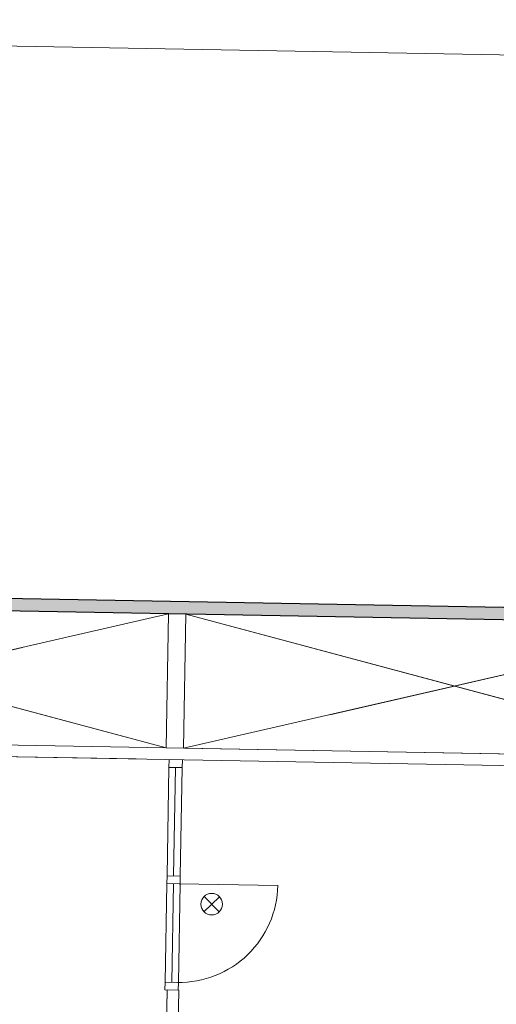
# Model space of a CAD drawing. Header units: millimetres. Extents: x -13022 to 1371524, y -38729 to 632593.
# Tile 137 of 256: x 823698 to 827805, y 14607 to 23094. Entities that reach past the tile are written whole.
import ezdxf

# ---------------------------------------------------------------- set-up
doc = ezdxf.new("R2010")
doc.units = ezdxf.units.MM
doc.header["$LTSCALE"] = 35
doc.set_wipeout_variables(frame=1)
doc.linetypes.add('DASHED', pattern=[200, 100, -100])
doc.layers.add('Al65----_beveiliging-inst', color=92, linetype='Continuous', lineweight=9)
for name, color, linetype in [('LAYER102', 1, 'Continuous'), ('LAYER111', 7, 'Continuous'), ('LAYER28', 7, 'Continuous'), ('LAYER30', 7, 'Continuous'), ('LAYER31', 7, 'Continuous')]:
    doc.layers.add(name, color=color, linetype=linetype)
doc.styles.get("Standard").update_dxf_attribs({"font": 'simplex.shx'})
doc.dimstyles.new('~R----C~', dxfattribs={"dimtxt": 162, "dimasz": 180, "dimexe": 0.18, "dimexo": 0.0625, "dimgap": 16.2, "dimtad": 1, "dimdec": 0, "dimzin": 0, "dimdsep": 46, "dimtxsty": 'Standard', "dimcen": 0.09, "dimse1": 1, "dimse2": 1, "dimclrd": 7, "dimadec": 0, "dimazin": 0, "dimtfac": 1, "dimtdec": 4, "dimtmove": 0, "dimatfit": 3, "dimfxl": 1, "dimtolj": 1, "dimtzin": 0, "dimlwd": 13, "dimarcsym": 0})

# ---------------------------------------------------------------- blocks, each defined once
blk = doc.blocks.new('*D120')
at = {"layer": 'Defpoints', "color": 0, "linetype": 'Continuous', "transparency": 16777216}
for p in [(829762, 22756.4), (829730.9, 21026.1), (815269.4, 18256.7)]:
    blk.add_point(p, dxfattribs=at)
at = {"layer": 'LAYER102', "color": 7, "linetype": 'Continuous', "lineweight": 13, "transparency": 16777216}
blk.add_line((815535, 23012.5), (829582.1, 22759.6), dxfattribs=at)
at = {"layer": 'LAYER102', "color": 7, "linetype": 'Continuous', "transparency": 16777216}
for points in [[(815535.6, 23042.5), (815534.5, 22982.5), (815355.1, 23015.7)], [(829582.6, 22789.6), (829581.5, 22729.6), (829762, 22756.4)]]:
    blk.add_solid(points, dxfattribs=at)
at = {"layer": 'LAYER102', "color": 0, "linetype": 'Continuous', "transparency": 16777216, "insert": (822560.3, 22983.3), "char_height": 162, "attachment_point": 5, "rotation": 358.96863}
blk.add_mtext('\\A1;14409', dxfattribs=at)
blk = doc.blocks.new('*D126')
at = {"layer": 'Defpoints', "color": 0, "linetype": 'Continuous', "transparency": 16777216}
for p in [(811682, 21351), (829730.9, 21026.1), (815269.4, 18256.7)]:
    blk.add_point(p, dxfattribs=at)
at = {"layer": 'LAYER102', "color": 7, "linetype": 'Continuous', "lineweight": 13, "transparency": 16777216}
blk.add_line((811630.7, 18502.2), (811678.8, 21171), dxfattribs=at)
at = {"layer": 'LAYER102', "color": 7, "linetype": 'Continuous', "transparency": 16777216}
for points in [[(811648.8, 21171.6), (811708.8, 21170.5), (811682, 21351)], [(811600.7, 18502.8), (811660.7, 18501.7), (811627.5, 18322.3)]]:
    blk.add_solid(points, dxfattribs=at)
at = {"layer": 'LAYER102', "color": 0, "linetype": 'Continuous', "transparency": 16777216, "insert": (811557.6, 19838.4), "char_height": 162, "attachment_point": 5, "rotation": 88.96863}
blk.add_mtext('\\A1;3029', dxfattribs=at)
blk = doc.blocks.new('Nevenindicator')
at = {"layer": 'Al65----_beveiliging-inst', "color": 92, "ltscale": 0.7}
for p, q in [((159.19, -81.94), (161.37, -79.75)), ((159.19, -79.75), (161.37, -81.94))]:
    blk.add_line(p, q, dxfattribs=at)
blk.add_circle((160.28, -80.84), 1.55, dxfattribs=at)

msp = doc.modelspace()

# ---------------------------------------------------------------- linework, layer by layer
at = {"layer": 'LAYER28', "color": 7, "linetype": 'Continuous', "lineweight": 18}
msp.add_lwpolyline([(824960.674, 16816.909), (824981.279, 17971.843), (825131.129, 17969.145), (825110.649, 16814.17)], close=True, dxfattribs=at)
at = {"layer": 'LAYER30', "color": 7, "linetype": 'Continuous', "lineweight": 18}
for points in [[(824966.51, 15647.986), (824967.716, 15714.975), (825081.697, 15712.923), (825080.491, 15645.934)], [(824966.51, 15647.982), (824967.716, 15714.971), (825081.697, 15712.919), (825080.491, 15645.93)], [(824950.003, 14731.092), (824951.209, 14798.081), (825065.191, 14796.029), (825063.985, 14729.04)]]:
    msp.add_lwpolyline(points, close=True, dxfattribs=at)
for points in [[(824951.209, 14798.081), (824966.51, 15647.986)], [(825008.2, 14797.055), (825023.501, 15646.96)], [(825065.191, 14796.029), (825080.491, 15645.934)]]:
    msp.add_lwpolyline(points, dxfattribs=at)
at = {"layer": 'LAYER31', "color": 7, "linetype": 'Continuous', "lineweight": 18}
msp.add_lwpolyline([(825071.93, 15646.084), (825921.917, 15630.782, -0.41421361), (825056.629, 14796.132)], format="xyb", dxfattribs=at)

# ---------------------------------------------------------------- block references
at = {"layer": 'Al65----_beveiliging-inst', "xscale": 59.99999999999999, "yscale": 59.99999999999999, "zscale": 59.99999999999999, "rotation": 358.9686325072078}
msp.add_blockref('Nevenindicator', (815824.248, 20492.892), dxfattribs=at)

# ---------------------------------------------------------------- dimensions: what is measured, and where the dimension line sits
at = {"layer": 'LAYER102', "color": 7, "linetype": 'Continuous'}
for base, angle, picture, middle in [((829762.049, 22756.385), 358.9686325, '*D120', (822560.309, 22983.252)), ((811682.011, 21351.009), 88.9686325, '*D126', (811557.564, 19838.386))]:
    dim = msp.add_linear_dim(base=base, p1=(815269.395, 18256.701), p2=(829730.899, 21026.08), angle=angle, dimstyle='~R----C~', dxfattribs=at)
    dim.commit()
    dim.dimension.update_dxf_attribs({"geometry": picture, "text_midpoint": middle})

# ---------------------------------------------------------------- next in the draw order: wipeouts: each hides what was drawn before it
at = {"linetype": 'Continuous'}
for points in [[(818367.879, 16835.542), (818269.695, 16937.326), (831801.315, 16693.72), (831699.531, 16595.536)], [(825061.227, 14266.827), (824961.243, 14268.627), (824969.563, 14730.739), (825069.546, 14728.94)]]:
    msp.add_wipeout(points, dxfattribs=at).dxf.layer = 'LAYER111'

# ---------------------------------------------------------------- next in the draw order: hatches: boundary and pattern name
at = {"layer": 'LAYER111', "linetype": 'Continuous', "lineweight": 5}
msp.add_hatch(color=254, dxfattribs=at).paths.add_polyline_path([(815244.145, 16881.886), (815269.395, 18256.701), (829939.518, 17992.599), (829937.538, 17882.617), (815386.155, 18145.065), (815363.688, 16879.734)], flags=0)

# ---------------------------------------------------------------- next in the draw order: linework, layer by layer
at = {"layer": 'LAYER102', "color": 7, "linetype": 'Continuous', "lineweight": 18}
for points in [[(818269.695, 16937.326), (831801.315, 16693.72)], [(831699.531, 16595.536), (818367.879, 16835.542)]]:
    msp.add_lwpolyline(points, dxfattribs=at)
at = {"layer": 'LAYER102', "color": 7, "linetype": 'DASHED', "lineweight": 18}
for points in [[(818269.695, 16937.326), (831801.315, 16693.72)], [(831699.531, 16595.536), (818367.879, 16835.542)]]:
    msp.add_lwpolyline(points, dxfattribs=at)
at = {"layer": 'LAYER102', "color": 7, "linetype": 'Continuous', "lineweight": 18}
msp.add_lwpolyline([(825061.227, 14266.827), (824961.243, 14268.627), (824969.563, 14730.739), (825069.546, 14728.94)], close=True, dxfattribs=at)
at = {"layer": 'LAYER102', "color": 7, "linetype": 'DASHED', "lineweight": 18}
msp.add_lwpolyline([(825061.227, 14266.827), (824961.243, 14268.627), (824969.563, 14730.739), (825069.546, 14728.94)], close=True, dxfattribs=at)
at = {"layer": 'LAYER28', "color": 7, "linetype": 'Continuous', "lineweight": 25}
msp.add_lwpolyline([(815244.145, 16881.886), (815269.395, 18256.701), (829939.518, 17992.599), (829937.538, 17882.617), (815386.155, 18145.065), (815363.688, 16879.734)], close=True, dxfattribs=at)
at = {"layer": 'LAYER28', "color": 7, "linetype": 'Continuous', "lineweight": 18}
for points in [[(820311.302, 16900.572), (824981.279, 17971.843), (824960.674, 16816.909), (820331.782, 18055.546)], [(825110.649, 16814.17), (825131.129, 17969.145), (829759.897, 16730.51), (829780.501, 17885.444)]]:
    msp.add_lwpolyline(points, close=True, dxfattribs=at)
at = {"layer": 'LAYER28', "color": 7, "linetype": 'DASHED', "lineweight": 18}
for points in [[(820311.302, 16900.572), (824981.279, 17971.843), (824960.674, 16816.909), (820331.782, 18055.546)], [(824960.674, 16816.909), (824981.279, 17971.843), (825131.129, 17969.145), (825110.649, 16814.17)], [(825110.649, 16814.17), (825131.129, 17969.145), (829759.897, 16730.51), (829780.501, 17885.444)]]:
    msp.add_lwpolyline(points, close=True, dxfattribs=at)
at = {"layer": 'LAYER30', "color": 7, "linetype": 'Continuous', "lineweight": 18}
for points in [[(824967.716, 15714.971), (824984.538, 16649.414)], [(825024.707, 15713.945), (825041.529, 16648.388)], [(825081.697, 15712.919), (825098.52, 16647.362)]]:
    msp.add_lwpolyline(points, dxfattribs=at)
msp.add_lwpolyline([(824984.538, 16649.414), (824985.744, 16716.403), (825099.726, 16714.351), (825098.52, 16647.362)], close=True, dxfattribs=at)

# ---------------------------------------------------------------- next in the draw order: texts
at = {"layer": 'LAYER102', "color": 7, "linetype": 'Continuous', "lineweight": 0, "char_height": 162, "attachment_point": 7, "rotation": 358.9686325, "line_spacing_factor": 1.333333}
for s, insert in [('\\pi-707.73;{\\fArial|b1|i0|c0|p34;\\H1.2346x;auditorium\\fArial|b0|i0|c0|p34;\\H0.81x;\\P\\pi-1075.3;max. aantal pers. 100\\P\\pi-925.11;bijeenkomstfunctie \\P\\pi-642.1;max pers. 75\\P\\pi-453.52;106,3 m2}', (995229.674, 12428.575)), ('\\pi-1208.5;{\\fArial|b1|i0|c0|p34;\\H1.2346x;klimaatbeheersing\\fArial|b0|i0|c0|p34;\\H0.81x; \\P\\pi-398.16;32,2 m2}', (888750.605, 12382.112))]:
    msp.add_mtext(s, dxfattribs=dict(at, insert=insert))

doc.saveas('drawing.dxf')
